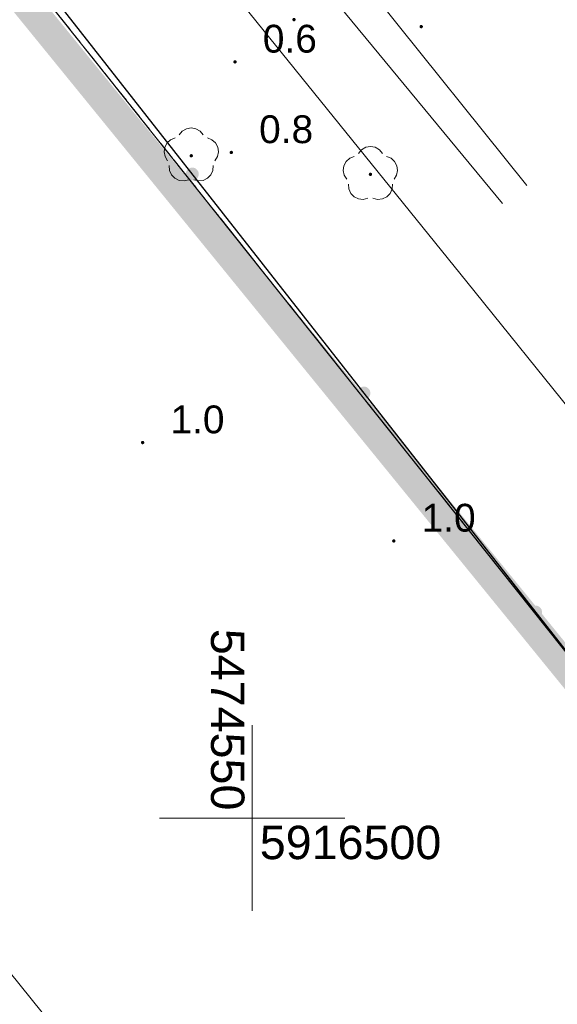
# Model space of a CAD drawing. Extents: x 5474185 to 5474933, y 5916077 to 5916824.
# Tile 246 of 256: x 5474544 to 5474558, y 5916495 to 5916522. Entities that reach past the tile are written whole.
import ezdxf
from ezdxf.enums import TextEntityAlignment as Align

# ---------------------------------------------------------------- set-up
doc = ezdxf.new("R2010")
doc.units = 0
for name, pattern in [('DASHDOT', [1, 0.5, -0.25, 0, -0.25]), ('PRZER1-1', [1, 0.5, -0.5]), ('PRZER3-1', [2, 1.5, -0.5])]:
    doc.linetypes.add(name, pattern=pattern)
doc.layers.add('1-GRAN', color=5, linetype='DASHDOT')
for name, color, linetype, lineweight in [('GESDZI', 253, 'CONTINUOUS', 18), ('GESKKL', 253, 'CONTINUOUS', 18), ('GESUZY', 253, 'CONTINUOUS', 18), ('GSLINN', 253, 'CONTINUOUS', 18), ('GSLKOG', 253, 'CONTINUOUS', 35), ('GSPRDL', 253, 'CONTINUOUS', 18), ('GSPWPN', 253, 'CONTINUOUS', 13), ('GSPWPN_O', 253, 'CONTINUOUS', 13), ('GSSPDR', 253, 'CONTINUOUS', 18), ('GULEPR', 254, 'CONTINUOUS', 18), ('Ramka sekcyjna', 253, 'CONTINUOUS', 18)]:
    doc.layers.add(name, color=color, linetype=linetype, lineweight=lineweight)
doc.styles.add('Arial', font='arial.ttf')

msp = doc.modelspace()

# ---------------------------------------------------------------- hatches: boundary and pattern name
at = {"layer": 'GSLKOG'}
for points in [[(5474548.366093, 5916517.18376), (5474548.321846, 5916517.195127), (5474548.282047, 5916517.217557), (5474548.24941, 5916517.249524), (5474548.22616, 5916517.288849), (5474548.213879, 5916517.332852), (5474548.213405, 5916517.378533), (5474548.224772, 5916517.422781), (5474548.247202, 5916517.462579), (5474548.279169, 5916517.495216), (5474548.318494, 5916517.518467), (5474548.362497, 5916517.530747), (5474548.408178, 5916517.531221), (5474548.452426, 5916517.519855), (5474548.492224, 5916517.497424), (5474548.524861, 5916517.465457), (5474548.548111, 5916517.426133), (5474548.560392, 5916517.38213), (5474548.560866, 5916517.336448), (5474548.5495, 5916517.292201), (5474548.527069, 5916517.252402), (5474548.495102, 5916517.219765), (5474548.455778, 5916517.196515), (5474548.411774, 5916517.184234)], [(5474548.366093, 5916517.18376), (5474548.321846, 5916517.195127), (5474548.282047, 5916517.217557), (5474548.24941, 5916517.249524), (5474548.22616, 5916517.288849), (5474548.213879, 5916517.332852), (5474548.213405, 5916517.378533), (5474548.224772, 5916517.422781), (5474548.247202, 5916517.462579), (5474548.279169, 5916517.495216), (5474548.318494, 5916517.518467), (5474548.362497, 5916517.530747), (5474548.408178, 5916517.531221), (5474548.452426, 5916517.519855), (5474548.492224, 5916517.497424), (5474548.524861, 5916517.465457), (5474548.548111, 5916517.426133), (5474548.560392, 5916517.38213), (5474548.560866, 5916517.336448), (5474548.5495, 5916517.292201), (5474548.527069, 5916517.252402), (5474548.495102, 5916517.219765), (5474548.455778, 5916517.196515), (5474548.411774, 5916517.184234)], [(5474552.993228, 5916511.281251), (5474552.948981, 5916511.292617), (5474552.909182, 5916511.315048), (5474552.876546, 5916511.347015), (5474552.853295, 5916511.386339), (5474552.841015, 5916511.430342), (5474552.84054, 5916511.476024), (5474552.851907, 5916511.520271), (5474552.874338, 5916511.56007), (5474552.906305, 5916511.592707), (5474552.945629, 5916511.615957), (5474552.989632, 5916511.628238), (5474553.035314, 5916511.628712), (5474553.079561, 5916511.617345), (5474553.11936, 5916511.594915), (5474553.151996, 5916511.562948), (5474553.175247, 5916511.523623), (5474553.187528, 5916511.47962), (5474553.188002, 5916511.433939), (5474553.176635, 5916511.389691), (5474553.154204, 5916511.349893), (5474553.122238, 5916511.317256), (5474553.082913, 5916511.294005), (5474553.03891, 5916511.281725)], [(5474552.993228, 5916511.281251), (5474552.948981, 5916511.292617), (5474552.909182, 5916511.315048), (5474552.876546, 5916511.347015), (5474552.853295, 5916511.386339), (5474552.841015, 5916511.430342), (5474552.84054, 5916511.476024), (5474552.851907, 5916511.520271), (5474552.874338, 5916511.56007), (5474552.906305, 5916511.592707), (5474552.945629, 5916511.615957), (5474552.989632, 5916511.628238), (5474553.035314, 5916511.628712), (5474553.079561, 5916511.617345), (5474553.11936, 5916511.594915), (5474553.151996, 5916511.562948), (5474553.175247, 5916511.523623), (5474553.187528, 5916511.47962), (5474553.188002, 5916511.433939), (5474553.176635, 5916511.389691), (5474553.154204, 5916511.349893), (5474553.122238, 5916511.317256), (5474553.082913, 5916511.294005), (5474553.03891, 5916511.281725)], [(5474557.620364, 5916505.378741), (5474557.576117, 5916505.390108), (5474557.536318, 5916505.412539), (5474557.503681, 5916505.444505), (5474557.480431, 5916505.48383), (5474557.46815, 5916505.527833), (5474557.467676, 5916505.573515), (5474557.479043, 5916505.617762), (5474557.501473, 5916505.657561), (5474557.53344, 5916505.690197), (5474557.572765, 5916505.713448), (5474557.616768, 5916505.725728), (5474557.662449, 5916505.726203), (5474557.706697, 5916505.714836), (5474557.746495, 5916505.692405), (5474557.779132, 5916505.660438), (5474557.802383, 5916505.621114), (5474557.814663, 5916505.577111), (5474557.815137, 5916505.531429), (5474557.803771, 5916505.487182), (5474557.78134, 5916505.447383), (5474557.749373, 5916505.414747), (5474557.710049, 5916505.391496), (5474557.666046, 5916505.379216)], [(5474557.620364, 5916505.378741), (5474557.576117, 5916505.390108), (5474557.536318, 5916505.412539), (5474557.503681, 5916505.444505), (5474557.480431, 5916505.48383), (5474557.46815, 5916505.527833), (5474557.467676, 5916505.573515), (5474557.479043, 5916505.617762), (5474557.501473, 5916505.657561), (5474557.53344, 5916505.690197), (5474557.572765, 5916505.713448), (5474557.616768, 5916505.725728), (5474557.662449, 5916505.726203), (5474557.706697, 5916505.714836), (5474557.746495, 5916505.692405), (5474557.779132, 5916505.660438), (5474557.802383, 5916505.621114), (5474557.814663, 5916505.577111), (5474557.815137, 5916505.531429), (5474557.803771, 5916505.487182), (5474557.78134, 5916505.447383), (5474557.749373, 5916505.414747), (5474557.710049, 5916505.391496), (5474557.666046, 5916505.379216)]]:
    msp.add_hatch(color=256, dxfattribs=at).paths.add_polyline_path(points)
at = {"layer": 'GSPRDL'}
for points in [[(5474548.36, 5916517.805), (5474548.346094, 5916517.807202), (5474548.33355, 5916517.813594), (5474548.323594, 5916517.82355), (5474548.317202, 5916517.836094), (5474548.315, 5916517.85), (5474548.317202, 5916517.863906), (5474548.323594, 5916517.87645), (5474548.33355, 5916517.886406), (5474548.346094, 5916517.892798), (5474548.36, 5916517.895), (5474548.373906, 5916517.892798), (5474548.38645, 5916517.886406), (5474548.396406, 5916517.87645), (5474548.402798, 5916517.863906), (5474548.405, 5916517.85), (5474548.402798, 5916517.836094), (5474548.396406, 5916517.82355), (5474548.38645, 5916517.813594), (5474548.373906, 5916517.807202)], [(5474553.19, 5916517.305), (5474553.176094, 5916517.307202), (5474553.16355, 5916517.313594), (5474553.153594, 5916517.32355), (5474553.147202, 5916517.336094), (5474553.145, 5916517.35), (5474553.147202, 5916517.363906), (5474553.153594, 5916517.37645), (5474553.16355, 5916517.386406), (5474553.176094, 5916517.392798), (5474553.19, 5916517.395), (5474553.203906, 5916517.392798), (5474553.21645, 5916517.386406), (5474553.226406, 5916517.37645), (5474553.232798, 5916517.363906), (5474553.235, 5916517.35), (5474553.232798, 5916517.336094), (5474553.226406, 5916517.32355), (5474553.21645, 5916517.313594), (5474553.203906, 5916517.307202)]]:
    msp.add_hatch(color=256, dxfattribs=at).paths.add_polyline_path(points)
at = {"layer": 'GSPWPN'}
for points in [[(5474551.13, 5916521.475), (5474551.118353, 5916521.476533), (5474551.1075, 5916521.481029), (5474551.09818, 5916521.48818), (5474551.091029, 5916521.4975), (5474551.086533, 5916521.508353), (5474551.085, 5916521.52), (5474551.086533, 5916521.531647), (5474551.091029, 5916521.5425), (5474551.09818, 5916521.55182), (5474551.1075, 5916521.558971), (5474551.118353, 5916521.563467), (5474551.13, 5916521.565), (5474551.141647, 5916521.563467), (5474551.1525, 5916521.558971), (5474551.16182, 5916521.55182), (5474551.168971, 5916521.5425), (5474551.173467, 5916521.531647), (5474551.175, 5916521.52), (5474551.173467, 5916521.508353), (5474551.168971, 5916521.4975), (5474551.16182, 5916521.48818), (5474551.1525, 5916521.481029), (5474551.141647, 5916521.476533)], [(5474554.56, 5916521.285), (5474554.548353, 5916521.286533), (5474554.5375, 5916521.291029), (5474554.52818, 5916521.29818), (5474554.521029, 5916521.3075), (5474554.516533, 5916521.318353), (5474554.515, 5916521.33), (5474554.516533, 5916521.341647), (5474554.521029, 5916521.3525), (5474554.52818, 5916521.36182), (5474554.5375, 5916521.368971), (5474554.548353, 5916521.373467), (5474554.56, 5916521.375), (5474554.571647, 5916521.373467), (5474554.5825, 5916521.368971), (5474554.59182, 5916521.36182), (5474554.598971, 5916521.3525), (5474554.603467, 5916521.341647), (5474554.605, 5916521.33), (5474554.603467, 5916521.318353), (5474554.598971, 5916521.3075), (5474554.59182, 5916521.29818), (5474554.5825, 5916521.291029), (5474554.571647, 5916521.286533)], [(5474549.54, 5916520.335), (5474549.528353, 5916520.336533), (5474549.5175, 5916520.341029), (5474549.50818, 5916520.34818), (5474549.501029, 5916520.3575), (5474549.496533, 5916520.368353), (5474549.495, 5916520.38), (5474549.496533, 5916520.391647), (5474549.501029, 5916520.4025), (5474549.50818, 5916520.41182), (5474549.5175, 5916520.418971), (5474549.528353, 5916520.423467), (5474549.54, 5916520.425), (5474549.551647, 5916520.423467), (5474549.5625, 5916520.418971), (5474549.57182, 5916520.41182), (5474549.578971, 5916520.4025), (5474549.583467, 5916520.391647), (5474549.585, 5916520.38), (5474549.583467, 5916520.368353), (5474549.578971, 5916520.3575), (5474549.57182, 5916520.34818), (5474549.5625, 5916520.341029), (5474549.551647, 5916520.336533)], [(5474549.44, 5916517.895), (5474549.428353, 5916517.896533), (5474549.4175, 5916517.901029), (5474549.40818, 5916517.90818), (5474549.401029, 5916517.9175), (5474549.396533, 5916517.928353), (5474549.395, 5916517.94), (5474549.396533, 5916517.951647), (5474549.401029, 5916517.9625), (5474549.40818, 5916517.97182), (5474549.4175, 5916517.978971), (5474549.428353, 5916517.983467), (5474549.44, 5916517.985), (5474549.451647, 5916517.983467), (5474549.4625, 5916517.978971), (5474549.47182, 5916517.97182), (5474549.478971, 5916517.9625), (5474549.483467, 5916517.951647), (5474549.485, 5916517.94), (5474549.483467, 5916517.928353), (5474549.478971, 5916517.9175), (5474549.47182, 5916517.90818), (5474549.4625, 5916517.901029), (5474549.451647, 5916517.896533)], [(5474547.05, 5916510.075), (5474547.038353, 5916510.076533), (5474547.0275, 5916510.081029), (5474547.01818, 5916510.08818), (5474547.011029, 5916510.0975), (5474547.006533, 5916510.108353), (5474547.005, 5916510.12), (5474547.006533, 5916510.131647), (5474547.011029, 5916510.1425), (5474547.01818, 5916510.15182), (5474547.0275, 5916510.158971), (5474547.038353, 5916510.163467), (5474547.05, 5916510.165), (5474547.061647, 5916510.163467), (5474547.0725, 5916510.158971), (5474547.08182, 5916510.15182), (5474547.088971, 5916510.1425), (5474547.093467, 5916510.131647), (5474547.095, 5916510.12), (5474547.093467, 5916510.108353), (5474547.088971, 5916510.0975), (5474547.08182, 5916510.08818), (5474547.0725, 5916510.081029), (5474547.061647, 5916510.076533)], [(5474553.82, 5916507.425), (5474553.808353, 5916507.426533), (5474553.7975, 5916507.431029), (5474553.78818, 5916507.43818), (5474553.781029, 5916507.4475), (5474553.776533, 5916507.458353), (5474553.775, 5916507.47), (5474553.776533, 5916507.481647), (5474553.781029, 5916507.4925), (5474553.78818, 5916507.50182), (5474553.7975, 5916507.508971), (5474553.808353, 5916507.513467), (5474553.82, 5916507.515), (5474553.831647, 5916507.513467), (5474553.8425, 5916507.508971), (5474553.85182, 5916507.50182), (5474553.858971, 5916507.4925), (5474553.863467, 5916507.481647), (5474553.865, 5916507.47), (5474553.863467, 5916507.458353), (5474553.858971, 5916507.4475), (5474553.85182, 5916507.43818), (5474553.8425, 5916507.431029), (5474553.831647, 5916507.426533)]]:
    msp.add_hatch(color=256, dxfattribs=at).paths.add_polyline_path(points)

# ---------------------------------------------------------------- linework, layer by layer
at = {"layer": '1-GRAN', "ltscale": 5, "const_width": 0.8, "elevation": 10.18}
msp.add_lwpolyline([(5474735.59, 5916295.78), (5474731.225, 5916301.37), (5474726.86, 5916306.96), (5474725.77, 5916305.39), (5474703.58, 5916333.12), (5474701.74, 5916331.62), (5474677.44, 5916362.23), (5474676.63, 5916366.83), (5474671.32, 5916373.56), (5474670.75, 5916377.23), (5474668.45, 5916379.86), (5474653.79, 5916398.05), (5474650.99, 5916400.16), (5474640.015, 5916413.29), (5474601.225, 5916459.83), (5474599.14, 5916462.32), (5474597.96, 5916464.18), (5474593.86, 5916465.7), (5474587.49, 5916468.01), (5474584.84, 5916471.31), (5474583.4, 5916473.15), (5474572.445, 5916486.895), (5474461.94, 5916622.65)], dxfattribs=at)
at = {"layer": 'GESDZI', "linetype": 'Continuous', "lineweight": 13}
for p, q in [((5474560.05, 5916502.48, 10.22), (5474518.88, 5916554.15, 10.22)), ((5474518.88, 5916554.15, 10.22), (5474560.05, 5916502.48, 10.22))]:
    msp.add_line(p, q, dxfattribs=at)
at = {"layer": 'GESKKL', "linetype": 'PRZER3-1', "lineweight": 13}
msp.add_line((5474560.05, 5916502.48, 10.06), (5474518.88, 5916554.15, 10.06), dxfattribs=at)
at = {"layer": 'GESUZY', "linetype": 'PRZER1-1', "lineweight": 13}
for p, q in [((5474560.05, 5916502.48, 10.08), (5474518.88, 5916554.15, 10.08)), ((5474518.88, 5916554.15, 10.08), (5474560.05, 5916502.48, 10.08))]:
    msp.add_line(p, q, dxfattribs=at)
at = {"layer": 'GSLINN', "linetype": 'Continuous', "lineweight": 13}
for p, q in [((5474544.87, 5916527.97, 10.3), (5474555.79, 5916514.45, 10.3)), ((5474555.79, 5916514.45, 10.3), (5474567.24, 5916500.23, 10.3))]:
    msp.add_line(p, q, dxfattribs=at)
at = {"layer": 'GSLKOG', "linetype": 'Continuous', "lineweight": 30}
msp.add_line((5474560.05, 5916502.48, 10.18), (5474527.47, 5916544.04, 10.18), dxfattribs=at)
at = {"layer": 'GSPRDL', "elevation": 10.12, "flags": 128}
for points in [[(5474548.035723, 5916518.413333), (5474548.119447, 5916518.512679), (5474548.232044, 5916518.577494), (5474548.36, 5916518.6), (5474548.487956, 5916518.577494), (5474548.600553, 5916518.512679), (5474548.684277, 5916518.413333)], [(5474547.724031, 5916517.715674), (5474547.65542, 5916517.825999), (5474547.628571, 5916517.953115), (5474547.646708, 5916518.081763), (5474547.707652, 5916518.196501), (5474547.80409, 5916518.283559), (5474547.924445, 5916518.332485)], [(5474548.795555, 5916518.332485), (5474548.91591, 5916518.283559), (5474549.012348, 5916518.196501), (5474549.073292, 5916518.081763), (5474549.091429, 5916517.953115), (5474549.06458, 5916517.825999), (5474548.995969, 5916517.715674)], [(5474552.865723, 5916517.913333), (5474552.949447, 5916518.012679), (5474553.062044, 5916518.077494), (5474553.19, 5916518.1), (5474553.317956, 5916518.077494), (5474553.430553, 5916518.012679), (5474553.514277, 5916517.913333)], [(5474552.554031, 5916517.215674), (5474552.48542, 5916517.325999), (5474552.458571, 5916517.453115), (5474552.476708, 5916517.581763), (5474552.537652, 5916517.696501), (5474552.63409, 5916517.783559), (5474552.754445, 5916517.832485)], [(5474553.625555, 5916517.832485), (5474553.74591, 5916517.783559), (5474553.842348, 5916517.696501), (5474553.903292, 5916517.581763), (5474553.921429, 5916517.453115), (5474553.89458, 5916517.325999), (5474553.825969, 5916517.215674)], [(5474548.291227, 5916517.203649), (5474548.165099, 5916517.172488), (5474548.035908, 5916517.186234), (5474547.919161, 5916517.243237), (5474547.828871, 5916517.336655), (5474547.775875, 5916517.455275), (5474547.766535, 5916517.584859)], [(5474548.953465, 5916517.584859), (5474548.944125, 5916517.455275), (5474548.891129, 5916517.336655), (5474548.800839, 5916517.243237), (5474548.684092, 5916517.186234), (5474548.554901, 5916517.172488), (5474548.428773, 5916517.203649)], [(5474553.121227, 5916516.703649), (5474552.995099, 5916516.672488), (5474552.865908, 5916516.686234), (5474552.749161, 5916516.743237), (5474552.658871, 5916516.836655), (5474552.605875, 5916516.955275), (5474552.596535, 5916517.084859)], [(5474553.783465, 5916517.084859), (5474553.774125, 5916516.955275), (5474553.721129, 5916516.836655), (5474553.630839, 5916516.743237), (5474553.514092, 5916516.686234), (5474553.384901, 5916516.672488), (5474553.258773, 5916516.703649)]]:
    msp.add_lwpolyline(points, dxfattribs=at)
at = {"layer": 'GSSPDR', "linetype": 'Continuous', "lineweight": 13}
for p, q in [((5474557.41, 5916517.05, 10.18), (5474537.71, 5916541.56, 10.18)), ((5474545.11, 5916530.66, 10.18), (5474556.75, 5916516.56, 10.18))]:
    msp.add_line(p, q, dxfattribs=at)
at = {"layer": 'GULEPR', "linetype": 'Continuous', "lineweight": 13}
msp.add_line((5474556, 5916480.36, 10.14), (5474532.39, 5916509.53, 10.14), dxfattribs=at)
at = {"layer": 'Ramka sekcyjna', "linetype": 'Continuous', "lineweight": 18, "elevation": 100, "flags": 128}
for points in [[(5474550, 5916500), (5474550, 5916502.5)], [(5474552.5, 5916500), (5474547.5, 5916500)], [(5474552.5, 5916500), (5474547.5, 5916500)], [(5474550, 5916500), (5474550, 5916497.5)]]:
    msp.add_lwpolyline(points, dxfattribs=at)

# ---------------------------------------------------------------- texts
at = {"layer": 'GSPWPN_O', "linetype": 'Continuous', "lineweight": 0, "style": 'Arial'}
for s, p in [('0.6', (5474550.29, 5916520.63, 10.8)), ('0.8', (5474550.19, 5916518.19, 10.8)), ('1.0', (5474547.8, 5916510.37, 10.8)), ('1.0', (5474554.57, 5916507.72, 10.8))]:
    msp.add_text(s, height=0.75, dxfattribs=at).set_placement(p)
at = {"layer": 'Ramka sekcyjna', "linetype": 'Continuous', "lineweight": 0, "style": 'Arial'}
msp.add_text('5474550', height=0.9, rotation=269.999997, dxfattribs=at).set_placement((5474549.793, 5916500.207, 100), align=Align.TOP_RIGHT)
msp.add_text('5916500', height=0.9, dxfattribs=at).set_placement((5474550.207, 5916499.793, 100), align=Align.TOP_LEFT)

doc.saveas('drawing.dxf')
